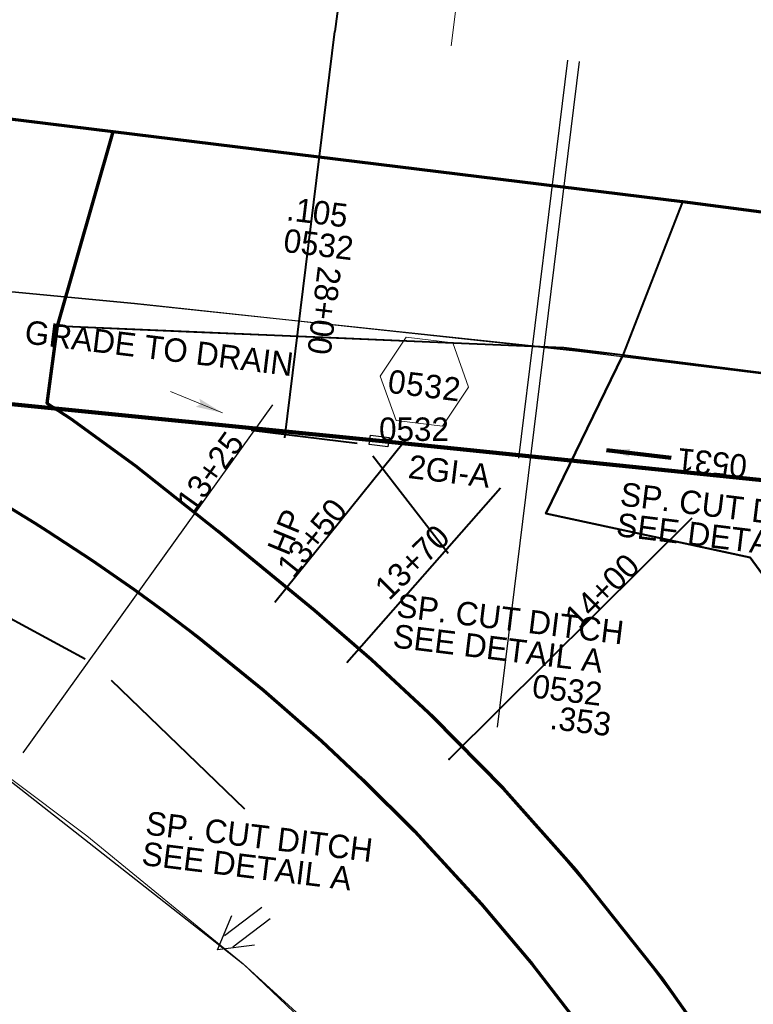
# Model space of a CAD drawing. Extents: x 1160024 to 2574774, y 200346 to 1150377.
# Tile 32 of 118: x 2483168 to 2483324, y 365699 to 365908. Entities that reach past the tile are written whole.
import ezdxf
from ezdxf.enums import TextEntityAlignment as Align

# ---------------------------------------------------------------- set-up
doc = ezdxf.new("R2010")
doc.units = 0
doc.header["$MEASUREMENT"] = 0
doc.linetypes.add('DGN Style 3', pattern=[41.014844, 29.296317, -11.718527])
for name, color, linetype, lineweight in [('Exist Drainage Structure Drop Inlet Grate 2 CELL', 1, 'DGN Style 3', 30), ('Exist Plan Preparation Drainage Arrows Symbol CELL', 5, 'Continuous', 30), ('Exist Plan Preparation Drainage Notes Label', 31, 'Continuous', 30), ('Exist Plan Preparation Watershed Blue', 5, 'Continuous', 30), ('Prop Plan Preparation Grade to Drain Arrows CELL', 7, 'Continuous', 13), ('Prop Plan Preparation Grade to Drain Arrows Label', 9, 'Continuous', 30), ('Prop Plan Preparation Watershed Pre Construction', 131, 'Continuous', 30)]:
    doc.layers.add(name, color=color, linetype=linetype, lineweight=lineweight)
for name, color, linetype, lineweight, plot in [('Scratch_Level_5', 6, 'Continuous', 0, False), ('Scratch_Level_6', 30, 'Continuous', 0, False), ('Scratch_Level_7', 9, 'Continuous', 0, False), ('Scratch_Level_8', 171, 'Continuous', 0, False), ('Scratch_Level_9', 9, 'Continuous', 0, False)]:
    doc.layers.add(name, color=color, linetype=linetype, lineweight=lineweight, plot=plot)
doc.styles.add('Style-font041', font='font041.shx')
doc.styles.add('Style-GEOMETRICFUTURA_211_M_L', font='GEOMETRICFUTURA_211_M_L.shx')
doc.dimstyles.new('erosion_control', dxfattribs={"dimtxt": 4.99999, "dimasz": 9.99998, "dimexe": 2.499995, "dimexo": 2.499995, "dimgap": 2.499995, "dimtad": 0, "dimtih": 1, "dimtoh": 1, "dimzin": 3, "dimdsep": 46, "dimtxsty": 'Style-GEOMETRICFUTURA_211_M_L', "dimcen": 0.09, "dimaunit": 1, "dimadec": 4, "dimazin": 3, "dimtfac": 1, "dimtofl": 0, "dimtmove": 0, "dimatfit": 1, "dimfxl": 1, "dimtzin": 3, "dimlwd": 106, "dimarcsym": 0})

# ---------------------------------------------------------------- blocks, each defined once
blk = doc.blocks.new('PROP TERMINATOR ARROW_136')
at = {"layer": 'Prop Plan Preparation Grade to Drain Arrows CELL', "extrusion": (0, 0, -1)}
blk.add_solid([(5.71, 0.95), (0, 0), (5, 0), (5.71, -0.95)], dxfattribs=at)
blk = doc.blocks.new('PROP PLAN PREPARATION GRADE TO DRAIN ARROWS_2')
at = {"layer": 'Prop Plan Preparation Grade to Drain Arrows CELL'}
blk.add_line((-7, 0), (5, 0), dxfattribs=at)
blk.add_blockref('PROP TERMINATOR ARROW_136', (5, 0), dxfattribs=at)
blk = doc.blocks.new('EXIST PLAN PREPARATION DRAINAGE ARROWS SYMBOL_41')
at = {"layer": 'Exist Plan Preparation Drainage Arrows Symbol CELL'}
for p, q in [((-3.87, 1.5), (6.13, 1.5)), ((-3.87, -1.5), (6.13, -1.5))]:
    blk.add_line(p, q, dxfattribs=at)
at = {"layer": 'Exist Plan Preparation Drainage Arrows Symbol CELL', "extrusion": (0, 0, -1), "flags": 128}
blk.add_lwpolyline([(0, 3.97), (6.87, 0), (0, -3.97)], dxfattribs=at)
blk = doc.blocks.new('PROP DRAINAGE STRUCTURE BOX NUMBER SYMBOL_279')
at = {"layer": 'Scratch_Level_7', "flags": 128}
blk.add_lwpolyline([(-5, 8.94), (5, 8.94), (9.47, 0), (5, -8.94), (-5, -8.94), (-9.47, 0), (-5, 8.94)], dxfattribs=at)
at = {"layer": 'Scratch_Level_7', "insert": (0.17, -0.83), "char_height": 5, "attachment_point": 5, "line_spacing_factor": 0.6, "style": 'Style-GEOMETRICFUTURA_211_M_L'}
blk.add_mtext('\\T1.051;0532', dxfattribs=at)
blk = doc.blocks.new('EXIST DRAINAGE STRUCTURE DROP INLET GRATE 2_2')
at = {"layer": 'Exist Drainage Structure Drop Inlet Grate 2 CELL', "color": 1, "flags": 128}
blk.add_lwpolyline([(-2.01, 1), (1.98, 1), (1.98, -1), (-2.01, -1), (-2.01, 1)], dxfattribs=at)

msp = doc.modelspace()

# ---------------------------------------------------------------- linework, layer by layer
at = {"layer": 'Exist Plan Preparation Watershed Blue'}
msp.add_line((2483287.18, 365899.53), (2483269.71, 365757.6), dxfattribs=at)
at = {"layer": 'Exist Plan Preparation Watershed Blue', "color": 5, "linetype": 'Continuous', "lineweight": 70, "flags": 128}
msp.add_lwpolyline([(2483439.35, 365907.02), (2483422.03, 365882.26), (2483429.83, 365853.82), (2483309.19, 365869.59), (2483187.8, 365884.55), (2483012.9, 365906.06), (2482871.97, 365923.41), (2482848.82, 365926.26), (2482726.79, 365941.27), (2482737, 365952.17), (2482740.17, 365977.85), (2482734.42, 365994.5), (2482854.48, 365979.97), (2483061.04, 365954.55), (2483283.7, 365927.16), (2483322.03, 365922.35), (2483368.5, 365916.45), (2483439.35, 365907.02)], close=True, dxfattribs=at)
for points in [[(2483316.41, 365687.64), (2483304.86, 365703.98), (2483286.46, 365727.19), (2483271.01, 365744.51), (2483256.03, 365759.73), (2483242.88, 365771.98), (2483230.72, 365782.49), (2483210.09, 365799.41), (2483192.54, 365813.33), (2483178.77, 365823.31), (2483173.72, 365826.61), (2483175.9, 365843.07), (2483187.8, 365884.55), (2483058.94, 365900.41)], [(2483162.16, 365806.59), (2483171.02, 365801.17), (2483173.8, 365799.4), (2483183.25, 365793.19), (2483192.27, 365786.93), (2483198.56, 365782.31), (2483205.9, 365776.78), (2483219.84, 365765.51), (2483232.21, 365754.67), (2483241.06, 365746.39), (2483252.04, 365735.43), (2483266.36, 365719.88), (2483277.15, 365707.08), (2483290.39, 365689.9)]]:
    msp.add_lwpolyline(points, dxfattribs=at)
at = {"layer": 'Exist Plan Preparation Watershed Blue', "lineweight": 40, "flags": 128}
for points in [[(2483187.8, 365884.55), (2483309.19, 365869.59), (2483296.51, 365836.9), (2483283.92, 365838.47), (2483255.3, 365839.68), (2483184.12, 365842.72), (2483175.9, 365843.07), (2483187.8, 365884.55)], [(2483402.45, 365819.09), (2483414.97, 365855.76), (2483309.19, 365869.59), (2483296.51, 365836.9), (2483368.92, 365827.65), (2483396.43, 365819.94), (2483402.45, 365819.09)], [(2483296.51, 365836.9), (2483280.05, 365803.14), (2483323.6, 365793.79), (2483350.57, 365756.92), (2483408.84, 365729.68), (2483402.97, 365777.31), (2483402.45, 365819.09), (2483396.43, 365819.94), (2483368.92, 365827.65), (2483296.51, 365836.9)]]:
    msp.add_lwpolyline(points, close=True, dxfattribs=at)
msp.add_lwpolyline([(2483350.57, 365756.92), (2483323.6, 365793.79), (2483280.05, 365803.14), (2483280.05, 365803.14), (2483296.51, 365836.9), (2483283.92, 365838.47), (2483255.3, 365839.68), (2483234.23, 365840.58), (2483234.23, 365840.58), (2483204.96, 365841.83), (2483188.64, 365842.53), (2483175.9, 365843.07), (2483173.72, 365826.61), (2483173.72, 365826.61), (2483178.3, 365823.63), (2483191.23, 365814.28), (2483201.59, 365806.15), (2483215.65, 365794.85), (2483229.85, 365783.2), (2483246.77, 365768.46), (2483265.58, 365750.2), (2483272.17, 365743.28), (2483280.71, 365733.64), (2483291.83, 365720.41), (2483301.48, 365708.24), (2483312.65, 365693.13)], dxfattribs=at)
at = {"layer": 'Prop Plan Preparation Watershed Pre Construction', "color": 200, "flags": 128}
msp.add_lwpolyline([(2482122.74, 366066.82), (2482118.36, 366011.95), (2482871.97, 365923.41), (2482842.89, 365880.62), (2483010.79, 365865.86), (2483048.19, 365861.65), (2483192.34, 365847.94), (2483296.51, 365836.9), (2483403.77, 365823.28), (2483605.26, 365797.14), (2483756.63, 365775.55), (2483838.82, 365763.53), (2483952.78, 365744.85), (2484040.14, 365724.59), (2484096.61, 365715.8), (2484109.76, 365800.29), (2483919.06, 365832.3), (2483715.34, 365866), (2483439.35, 365907.02), (2483368.5, 365916.45), (2482482.15, 366025.78), (2482293.49, 366048), (2482122.74, 366066.82)], close=True, dxfattribs=at)
for points in [[(2483605.26, 365797.14), (2483456.15, 365816.45), (2483352.65, 365829.69), (2483287.02, 365837.68), (2483192.34, 365847.94), (2483048.19, 365861.65)], [(2483135.2, 365770.18), (2483215.5, 365707.15), (2483266.39, 365658.59), (2483267.5, 365654.44), (2483274.9, 365643.29), (2483310.52, 365610.78), (2483309.96, 365607.91), (2483284.62, 365605.33), (2483238.58, 365587.96), (2483143.83, 365560.54)]]:
    msp.add_lwpolyline(points, dxfattribs=at)
at = {"layer": 'Scratch_Level_5'}
for p, q in [((2483278.98, 366057.89), (2483259.9, 365902.88)), ((2483276.74, 365814.68), (2483287.18, 365899.53))]:
    msp.add_line(p, q, dxfattribs=at)
at = {"layer": 'Scratch_Level_5', "lineweight": 40}
for p, q in [((2483248.04, 366011.22), (2483235.09, 365905.94)), ((2483224.43, 365819.26), (2483235.09, 365905.94)), ((2483284.72, 365899.83), (2483284.72, 365899.83)), ((2483249.86, 365818.43), (2483222.3, 365784.21)), ((2483270.39, 365808.53), (2483237.6, 365771.33)), ((2483311.22, 365802.17), (2483259.42, 365750.75))]:
    msp.add_line(p, q, dxfattribs=at)
at = {"layer": 'Scratch_Level_5', "lineweight": 30}
for p, q in [((2483274.27, 365814.97), (2483284.72, 365899.83)), ((2483221.76, 365826.31), (2483168.52, 365752.13))]:
    msp.add_line(p, q, dxfattribs=at)
at = {"layer": 'Scratch_Level_5', "color": 211, "lineweight": 40}
for p, q in [((2483217.21, 365820.91), (2483239.81, 365818.13)), ((2483259.22, 365794.61), (2483243.17, 365815.4)), ((2483215.86, 365740.12), (2483187.43, 365767.54))]:
    msp.add_line(p, q, dxfattribs=at)
at = {"layer": 'Scratch_Level_5', "color": 211, "lineweight": 40, "flags": 128}
msp.add_lwpolyline([(2483181.81, 365772.09), (2483148.23, 365790.31), (2483027.11, 365835.36)], dxfattribs=at)
at = {"layer": 'Scratch_Level_5', "flags": 128}
msp.add_lwpolyline([(2483165.03, 365747.26), (2483182.2, 365734.42), (2483215.5, 365707.15), (2483247.72, 365677.78), (2483266.39, 365658.59), (2483267.66, 365654.41), (2483290.97, 365670.15), (2483299.99, 365676.22), (2483296.21, 365681.75), (2483293.46, 365685.64), (2483288.87, 365691.97), (2483277.15, 365707.08), (2483267.33, 365718.77), (2483251.36, 365736.2), (2483238.05, 365749.21), (2483221.23, 365764.29), (2483197.78, 365782.93), (2483192.19, 365786.98), (2483183.59, 365792.98), (2483173.79, 365799.41), (2483170.44, 365801.54), (2483163.49, 365805.75)], dxfattribs=at)
at = {"layer": 'Scratch_Level_5', "lineweight": 40}
msp.add_point((2483259.42, 365750.75), dxfattribs=at)
at = {"layer": 'Scratch_Level_9', "lineweight": 120}
for p, q in [((2483244.5, 365818.63), (2482839.42, 365859.22)), ((2483244.5, 365818.63), (2482839.42, 365859.22)), ((2483400.83, 365802.67), (2483244.5, 365818.63)), ((2483400.83, 365802.67), (2483244.5, 365818.63))]:
    msp.add_line(p, q, dxfattribs=at)

# ---------------------------------------------------------------- block references
at = {"layer": 'Exist Drainage Structure Drop Inlet Grate 2 CELL', "lineweight": 140, "rotation": 173}
msp.add_blockref('EXIST DRAINAGE STRUCTURE DROP INLET GRATE 2_2', (2483244.5, 365818.63), dxfattribs=at)
at = {"layer": 'Exist Plan Preparation Drainage Arrows Symbol CELL', "extrusion": (0, 0, -1), "rotation": 142.73198076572}
msp.add_blockref('EXIST PLAN PREPARATION DRAINAGE ARROWS SYMBOL_41', (-2483215.5, 365714.3), dxfattribs=at)
at = {"layer": 'Prop Plan Preparation Grade to Drain Arrows CELL', "rotation": 337.7014506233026}
msp.add_blockref('PROP PLAN PREPARATION GRADE TO DRAIN ARROWS_2', (2483206.46, 365826.51), dxfattribs=at)
at = {"layer": 'Scratch_Level_7', "rotation": 353.0022961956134}
msp.add_blockref('PROP DRAINAGE STRUCTURE BOX NUMBER SYMBOL_279', (2483254.16, 365831.26), dxfattribs=at)

# ---------------------------------------------------------------- texts
at = {"layer": 'Prop Plan Preparation Grade to Drain Arrows Label', "style": 'Style-GEOMETRICFUTURA_211_M_L'}
msp.add_text('GRADE TO DRAIN', height=5, rotation=353.0023, dxfattribs=at).set_placement((2483197.6, 365838.42), align=Align.MIDDLE_CENTER)
at = {"layer": 'Scratch_Level_5', "lineweight": 40, "style": 'Style-GEOMETRICFUTURA_211_M_L'}
msp.add_text('28+00', height=5, rotation=262.9857, dxfattribs=at).set_placement((2483230.32, 365846.72), align=Align.CENTER)
at = {"layer": 'Scratch_Level_5', "lineweight": 30, "style": 'Style-GEOMETRICFUTURA_211_M_L'}
for s, rotation, p in [('13+25', 54.3378, (2483210.48, 365810.59)), ('13+50', 51.1547, (2483232.12, 365796.4)), ('13+70', 44.7885, (2483253.3, 365791.03)), ('14+00', 44.7885, (2483293.79, 365784.87))]:
    msp.add_text(s, height=5, rotation=rotation, dxfattribs=at).set_placement(p, align=Align.CENTER)
at = {"layer": 'Scratch_Level_5', "color": 211, "lineweight": 40, "char_height": 5, "attachment_point": 1, "rotation": 353.0023, "line_spacing_factor": 0.786545, "style": 'Style-GEOMETRICFUTURA_211_M_L'}
for insert in [(2483296.32, 365809.85), (2483248.65, 365786.11), (2483195.1, 365739.71)]:
    msp.add_mtext('SP. CUT DITCH\\PSEE DETAIL A', dxfattribs=dict(at, insert=insert))
at = {"layer": 'Scratch_Level_5', "lineweight": 30, "insert": (2483222.82, 365794.84), "char_height": 5, "attachment_point": 4, "rotation": 67.5631, "line_spacing_factor": 0.6, "style": 'Style-GEOMETRICFUTURA_211_M_L'}
msp.add_mtext('\\T1.041;HP', dxfattribs=at)
at = {"layer": 'Scratch_Level_6', "style": 'Style-GEOMETRICFUTURA_211_M_L'}
for p in [(2483224.52, 365863.93), (2483277.55, 365768.9)]:
    msp.add_text('0532', height=5, rotation=353.0023, dxfattribs=at).set_placement(p, align=Align.TOP_LEFT)
at = {"layer": 'Scratch_Level_6', "char_height": 5, "attachment_point": 1, "rotation": 353.0023, "line_spacing_factor": 0.9, "style": 'Style-GEOMETRICFUTURA_211_M_L'}
for s, insert in [('.105', (2483225.17, 365870.67)), ('.353', (2483281.33, 365762.2))]:
    msp.add_mtext(s, dxfattribs=dict(at, insert=insert))
at = {"layer": 'Scratch_Level_7', "style": 'Style-GEOMETRICFUTURA_211_M_L'}
msp.add_text('2GI-A', height=5, rotation=353.0023, dxfattribs=at).set_placement((2483259.48, 365812.16), align=Align.MIDDLE_CENTER)
at = {"layer": 'Scratch_Level_8', "linetype": 'Continuous', "style": 'Style-font041'}
msp.add_text('0532', height=5, dxfattribs=at).set_placement((2483244.5, 365823.63), align=Align.TOP_LEFT)
at = {"layer": 'Scratch_Level_8', "linetype": 'Continuous', "lineweight": 30, "style": 'Style-font041'}
msp.add_text('0531', height=5, rotation=174.1707, dxfattribs=at).set_placement((2483322.66, 365810.65), align=Align.TOP_LEFT)

# ---------------------------------------------------------------- leaders
at = {"layer": 'Exist Plan Preparation Drainage Notes Label'}
msp.add_leader([(2483292.99, 365816.69), (2483306.81, 365815)], dimstyle='erosion_control', override={"dimtxt": 5, "dimasz": 5, "dimgap": 0, "dimlwd": 65534}, dxfattribs=at)

doc.saveas('drawing.dxf')
